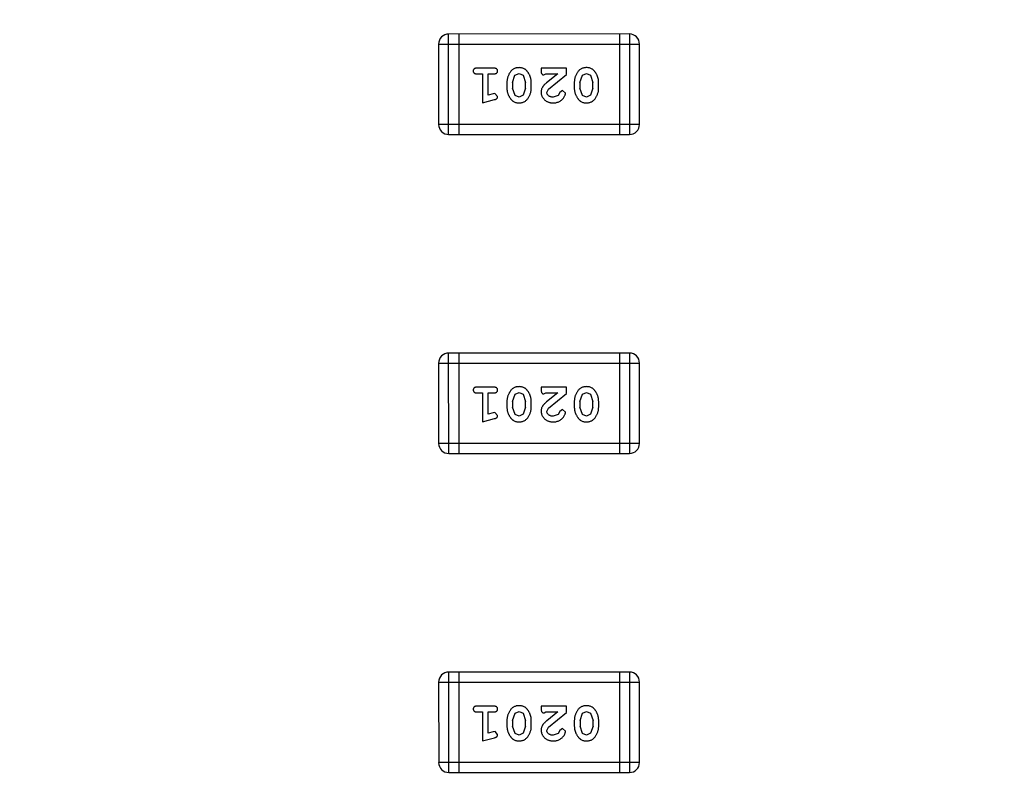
# Model space of a CAD drawing. Header units: millimetres. Extents: x -49 to 165, y -182 to -55.
# Tile 78 of 93: x 131.99 to 134.98, y -121.98 to -119.68. Entities that reach past the tile are written whole.
import ezdxf

# ---------------------------------------------------------------- set-up
doc = ezdxf.new("R2010")
doc.units = ezdxf.units.MM
doc.header["$LTSCALE"] = 1.21
doc.header["$MEASUREMENT"] = 0
doc.header["$PDMODE"] = 3
doc.header["$PDSIZE"] = 0.3125
doc.layers.get('0').update_dxf_attribs({"linetype": 'CONTINUOUS'})
doc.layers.get('DEFPOINTS').update_dxf_attribs({"linetype": 'CONTINUOUS'})
doc.layers.add('Dim', color=3, linetype='CONTINUOUS', lineweight=25)
doc.styles.get("Standard").update_dxf_attribs({"font": 'txt', "width": 0.8})
doc.dimstyles.get("Standard").update_dxf_attribs({"dimtxt": 0.15625, "dimasz": 0.1875, "dimexe": 0.125, "dimexo": 0.0625, "dimgap": 0.09, "dimtad": 0, "dimtih": 1, "dimtoh": 1, "dimzin": 4, "dimdsep": 46, "dimtxsty": 'Standard', "dimblk": '_FILLED', "dimblk1": '_FILLED', "dimblk2": '_FILLED', "dimcen": 0.09, "dimazin": 1, "dimtp": 0.01, "dimtm": 0.01, "dimtfac": 1, "dimtofl": 0, "dimtmove": 0, "dimatfit": 3, "dimldrblk": '_FILLED', "dimfxl": 1, "dimtolj": 1, "dimtzin": 4, "dimarcsym": 0})

# ---------------------------------------------------------------- blocks, each defined once
blk = doc.blocks.new('_FILLED')
at = {"color": 0, "linetype": 'ByBlock'}
blk.add_solid([(0, 0), (-1, 0.1667), (-1, -0.1667)], dxfattribs=at)
blk = doc.blocks.new('*D79')
at = {"layer": 'DEFPOINTS', "color": 0}
for p in [(103.9882, -113.9099), (95.9455, -118.3888), (95.7094, -126.5744), (123.0081, -126.5744), (150.6978, -126.5744)]:
    blk.add_point(p, dxfattribs=at)
at = {"layer": 'Dim', "color": 0, "lineweight": -2}
for p, q in [((103.9361, -113.8752), (99.3703, -110.835)), ((95.6469, -126.5744), (94.6096, -126.5744))]:
    blk.add_line(p, q, dxfattribs=at)
for start, end in [(149.38213, 160.15016), (166.19189, 176.95991)]:
    blk.add_arc((123.0081, -126.5744), 28.2735, start, end, dxfattribs=at)
at = {"layer": 'Dim', "color": 0, "lineweight": -2, "xscale": 1.5, "yscale": 1.5, "zscale": 1.5}
for p, rotation in [((99.4744, -110.9043), 57.86208909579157), ((94.7346, -126.5744), 268.4799565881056)]:
    blk.add_blockref('_FILLED', p, dxfattribs=dict(at, rotation=rotation))
at = {"layer": 'Dim', "color": 0, "insert": (95.9455, -118.3888), "char_height": 1.5, "attachment_point": 5, "rotation": 73.171}
blk.add_mtext('\\A1;34%%d', dxfattribs=at)

msp = doc.modelspace()

# ---------------------------------------------------------------- linework, layer by layer
at = {"color": 6, "linetype": 'Continuous'}
for p, q in [((133.8453, -119.7227), (133.2967, -119.7228)), ((133.2967, -120.0276), (133.2967, -119.7228)), ((133.3271, -119.7228), (133.3272, -120.0276)), ((133.8148, -119.7227), (133.8148, -120.0275)), ((133.8453, -119.7227), (133.8453, -120.0275)), ((133.2662, -119.7533), (133.8758, -119.7532)), ((133.2662, -119.7533), (133.2662, -119.9971)), ((133.8758, -119.9971), (133.8758, -119.7532)), ((133.4341, -119.8264), (133.3822, -119.8264)), ((133.6544, -119.8264), (133.5773, -119.8264)), ((133.5773, -119.8264), (133.5773, -119.8343)), ((133.6544, -119.8453), (133.6544, -119.8264)), ((133.3822, -119.8437), (133.3995, -119.8437)), ((133.3995, -119.8437), (133.3995, -119.9318)), ((133.4168, -119.8437), (133.4341, -119.8437)), ((133.4168, -119.9087), (133.4168, -119.8437)), ((133.4908, -119.8697), (133.498, -119.8479)), ((133.498, -119.8479), (133.5103, -119.8421)), ((133.5103, -119.8421), (133.5224, -119.8474)), ((133.5224, -119.8474), (133.5301, -119.8697)), ((133.5859, -119.8468), (133.5914, -119.8437)), ((133.5914, -119.8437), (133.6276, -119.8437)), ((133.6276, -119.8437), (133.594, -119.8707)), ((133.5994, -119.8902), (133.6544, -119.8453)), ((133.6953, -119.8697), (133.7025, -119.8479)), ((133.7025, -119.8479), (133.7148, -119.8421)), ((133.7148, -119.8421), (133.727, -119.8474)), ((133.727, -119.8474), (133.7346, -119.8697)), ((133.4735, -119.8694), (133.4735, -119.8872)), ((133.4908, -119.8697), (133.4908, -119.8869)), ((133.4983, -119.9092), (133.4908, -119.8869)), ((133.5301, -119.8869), (133.5228, -119.9087)), ((133.5301, -119.8869), (133.5301, -119.8697)), ((133.5474, -119.8872), (133.5474, -119.8694)), ((133.5946, -119.9), (133.5994, -119.8902)), ((133.678, -119.8694), (133.678, -119.8872)), ((133.6953, -119.8697), (133.6953, -119.8869)), ((133.7028, -119.9092), (133.6953, -119.8869)), ((133.7346, -119.8869), (133.7274, -119.9087)), ((133.7346, -119.8869), (133.7346, -119.8697)), ((133.7519, -119.8872), (133.7519, -119.8694)), ((133.3995, -119.9318), (133.4361, -119.9219)), ((133.4318, -119.9045), (133.4168, -119.9087)), ((133.4373, -119.9035), (133.4318, -119.9045)), ((133.4451, -119.9127), (133.4373, -119.9035)), ((133.5105, -119.9145), (133.4983, -119.9092)), ((133.5228, -119.9087), (133.5105, -119.9145)), ((133.629, -119.9091), (133.6141, -119.9145)), ((133.6339, -119.9006), (133.629, -119.9091)), ((133.6424, -119.894), (133.6339, -119.9006)), ((133.6512, -119.9025), (133.6424, -119.894)), ((133.715, -119.9145), (133.7028, -119.9092)), ((133.7274, -119.9087), (133.715, -119.9145)), ((133.8758, -119.9971), (133.2662, -119.9971)), ((133.2967, -120.0276), (133.8453, -120.0275)), ((133.8454, -120.6908), (133.2967, -120.6909)), ((133.2968, -120.9957), (133.2967, -120.6909)), ((133.3272, -120.6909), (133.3272, -120.9957)), ((133.8149, -120.6908), (133.8149, -120.9956)), ((133.8454, -120.6908), (133.8454, -120.9956)), ((133.2663, -120.7213), (133.8759, -120.7213)), ((133.2663, -120.7213), (133.2663, -120.9652)), ((133.8759, -120.9651), (133.8759, -120.7213)), ((133.4342, -120.7945), (133.3823, -120.7945)), ((133.3823, -120.8118), (133.3996, -120.8118)), ((133.3996, -120.8118), (133.3996, -120.8999)), ((133.4169, -120.8118), (133.4342, -120.8118)), ((133.4169, -120.8767), (133.4169, -120.8118)), ((133.4908, -120.8378), (133.4981, -120.816)), ((133.4981, -120.816), (133.5104, -120.8102)), ((133.5104, -120.8102), (133.5225, -120.8155)), ((133.5225, -120.8155), (133.5302, -120.8378)), ((133.6544, -120.7945), (133.5774, -120.7945)), ((133.5774, -120.7945), (133.5774, -120.8023)), ((133.586, -120.8149), (133.5915, -120.8118)), ((133.5915, -120.8118), (133.6277, -120.8118)), ((133.6277, -120.8118), (133.5941, -120.8388)), ((133.5994, -120.8583), (133.6544, -120.8133)), ((133.6544, -120.8133), (133.6544, -120.7945)), ((133.6953, -120.8378), (133.7026, -120.816)), ((133.7026, -120.816), (133.7149, -120.8102)), ((133.7149, -120.8102), (133.727, -120.8155)), ((133.727, -120.8155), (133.7347, -120.8378)), ((133.4735, -120.8375), (133.4735, -120.8553)), ((133.4908, -120.8378), (133.4908, -120.855)), ((133.5302, -120.855), (133.5302, -120.8378)), ((133.5475, -120.8553), (133.5475, -120.8375)), ((133.678, -120.8375), (133.678, -120.8552)), ((133.6953, -120.8378), (133.6953, -120.855)), ((133.7347, -120.855), (133.7347, -120.8378)), ((133.752, -120.8552), (133.752, -120.8375)), ((133.4319, -120.8726), (133.4169, -120.8767)), ((133.4373, -120.8716), (133.4319, -120.8726)), ((133.4452, -120.8808), (133.4373, -120.8716)), ((133.4984, -120.8773), (133.4908, -120.855)), ((133.5106, -120.8826), (133.4984, -120.8773)), ((133.5229, -120.8768), (133.5106, -120.8826)), ((133.5302, -120.855), (133.5229, -120.8768)), ((133.5947, -120.868), (133.5994, -120.8583)), ((133.629, -120.8772), (133.6142, -120.8826)), ((133.634, -120.8687), (133.629, -120.8772)), ((133.6425, -120.8621), (133.634, -120.8687)), ((133.6513, -120.8705), (133.6425, -120.8621)), ((133.7029, -120.8773), (133.6953, -120.855)), ((133.7151, -120.8826), (133.7029, -120.8773)), ((133.7274, -120.8767), (133.7151, -120.8826)), ((133.7347, -120.855), (133.7274, -120.8767)), ((133.3996, -120.8999), (133.4362, -120.89)), ((133.8759, -120.9651), (133.2663, -120.9652)), ((133.2968, -120.9957), (133.8454, -120.9956)), ((133.8455, -121.6589), (133.2968, -121.6589)), ((133.2968, -121.9637), (133.2968, -121.6589)), ((133.3273, -121.6589), (133.3273, -121.9637)), ((133.815, -121.6589), (133.815, -121.9637)), ((133.8455, -121.6589), (133.8455, -121.9637)), ((133.2663, -121.6894), (133.8759, -121.6894)), ((133.2663, -121.6894), (133.2664, -121.9333)), ((133.876, -121.9332), (133.8759, -121.6894)), ((133.4343, -121.7626), (133.3824, -121.7626)), ((133.6545, -121.7625), (133.5774, -121.7625)), ((133.5774, -121.7625), (133.5774, -121.7704)), ((133.6545, -121.7814), (133.6545, -121.7625)), ((133.3824, -121.7799), (133.3997, -121.7799)), ((133.3997, -121.7799), (133.3997, -121.868)), ((133.417, -121.7799), (133.4343, -121.7799)), ((133.417, -121.8448), (133.417, -121.7799)), ((133.4909, -121.8059), (133.4982, -121.7841)), ((133.4982, -121.7841), (133.5105, -121.7783)), ((133.5105, -121.7783), (133.5226, -121.7836)), ((133.5226, -121.7836), (133.5302, -121.8059)), ((133.5861, -121.783), (133.5916, -121.7798)), ((133.5916, -121.7798), (133.6278, -121.7798)), ((133.6278, -121.7798), (133.5942, -121.8069)), ((133.5995, -121.8264), (133.6545, -121.7814)), ((133.6954, -121.8058), (133.7027, -121.7841)), ((133.7027, -121.7841), (133.715, -121.7783)), ((133.715, -121.7783), (133.7271, -121.7835)), ((133.7271, -121.7835), (133.7348, -121.8058)), ((133.4736, -121.8056), (133.4736, -121.8233)), ((133.4909, -121.8059), (133.4909, -121.8231)), ((133.4985, -121.8454), (133.4909, -121.8231)), ((133.5302, -121.8231), (133.523, -121.8448)), ((133.5302, -121.8231), (133.5302, -121.8059)), ((133.5475, -121.8233), (133.5475, -121.8056)), ((133.5947, -121.8361), (133.5995, -121.8264)), ((133.6426, -121.8302), (133.6341, -121.8367)), ((133.6514, -121.8386), (133.6426, -121.8302)), ((133.6781, -121.8056), (133.6781, -121.8233)), ((133.6954, -121.8058), (133.6954, -121.8231)), ((133.703, -121.8453), (133.6954, -121.8231)), ((133.7348, -121.823), (133.7275, -121.8448)), ((133.7348, -121.823), (133.7348, -121.8058)), ((133.7521, -121.8233), (133.7521, -121.8056)), ((133.3997, -121.868), (133.4362, -121.8581)), ((133.432, -121.8407), (133.417, -121.8448)), ((133.4374, -121.8396), (133.432, -121.8407)), ((133.4453, -121.8489), (133.4374, -121.8396)), ((133.5106, -121.8506), (133.4985, -121.8454)), ((133.523, -121.8448), (133.5106, -121.8506)), ((133.6291, -121.8453), (133.6142, -121.8506)), ((133.6341, -121.8367), (133.6291, -121.8453)), ((133.7151, -121.8506), (133.703, -121.8453)), ((133.7275, -121.8448), (133.7151, -121.8506)), ((133.876, -121.9332), (133.2664, -121.9333)), ((133.2968, -121.9637), (133.8455, -121.9637))]:
    msp.add_line(p, q, dxfattribs=at)
at = {"color": 7, "linetype": 'Continuous'}
msp.add_arc((123.0081, -126.5744), 24.48, 100.97933, 79.01595, dxfattribs=at)
at = {"color": 6, "linetype": 'Continuous'}
for centre, start, end in [((133.2967, -119.7533), 90.0045, 180.0045), ((133.8453, -119.7532), 0.0045, 90.0045), ((133.2967, -119.9971), 180.0045, 270.0045), ((133.8453, -119.9971), 270.0045, 0.0045), ((133.2967, -120.7213), 90.0045, 180.0045), ((133.8454, -120.7213), 0.0045, 90.0045), ((133.2968, -120.9652), 180.0045, 270.0045), ((133.8454, -120.9651), 270.0045, 0.0045), ((133.2968, -121.6894), 90.0045, 180.0045), ((133.8455, -121.6894), 0.0045, 90.0045), ((133.2968, -121.9333), 180.0045, 270.0045), ((133.8455, -121.9332), 270.0045, 0.0045)]:
    msp.add_arc(centre, 0.0305, start, end, dxfattribs=at)
for points, knots in [([(133.3822, -119.8264), (133.3813, -119.8264), (133.3796, -119.8265), (133.3773, -119.8269), (133.3753, -119.8276), (133.3738, -119.8287), (133.3726, -119.8301), (133.3718, -119.8316), (133.3713, -119.8333), (133.3712, -119.8344), (133.3712, -119.8351)], [0, 0, 0, 0, 0.169012, 0.317488, 0.445429, 0.560977, 0.67065, 0.776666, 0.88492, 1, 1, 1, 1]), ([(133.4451, -119.835), (133.4451, -119.8344), (133.445, -119.8333), (133.4445, -119.8316), (133.4437, -119.8301), (133.4426, -119.8287), (133.441, -119.8276), (133.439, -119.8269), (133.4367, -119.8265), (133.435, -119.8264), (133.4341, -119.8264)], [0, 0, 0, 0, 0.115051, 0.223278, 0.329269, 0.437893, 0.554681, 0.682591, 0.83103, 1, 1, 1, 1]), ([(133.5103, -119.8248), (133.5089, -119.8249), (133.5061, -119.8249), (133.502, -119.8256), (133.4982, -119.8268), (133.4946, -119.8284), (133.4913, -119.8304), (133.4882, -119.8329), (133.4854, -119.8358), (133.483, -119.8392), (133.4808, -119.8428), (133.4788, -119.8465), (133.4772, -119.8502), (133.4758, -119.854), (133.4748, -119.8578), (133.474, -119.8616), (133.4735, -119.8655), (133.4735, -119.8681), (133.4735, -119.8694)], [0, 0, 0, 0, 0.067217, 0.131051, 0.19272, 0.252824, 0.312745, 0.373449, 0.436041, 0.501494, 0.567761, 0.632087, 0.695096, 0.757109, 0.817993, 0.878657, 0.939311, 1, 1, 1, 1]), ([(133.5474, -119.8694), (133.5474, -119.8684), (133.5473, -119.8662), (133.547, -119.8631), (133.5465, -119.8599), (133.5458, -119.8568), (133.545, -119.8538), (133.5438, -119.8508), (133.5426, -119.8478), (133.5411, -119.8449), (133.5395, -119.8422), (133.5379, -119.8397), (133.5363, -119.8374), (133.5346, -119.8352), (133.5329, -119.8334), (133.5312, -119.8317), (133.5295, -119.8303), (133.5271, -119.8287), (133.5239, -119.8271), (133.5197, -119.8258), (133.5152, -119.825), (133.512, -119.8249), (133.5103, -119.8248)], [0, 0, 0, 0, 0.049886, 0.09882, 0.148132, 0.19689, 0.246038, 0.295176, 0.345305, 0.395692, 0.445312, 0.491875, 0.535813, 0.577009, 0.616081, 0.652689, 0.687585, 0.720206, 0.785062, 0.85223, 0.923759, 1, 1, 1, 1]), ([(133.7149, -119.8248), (133.7134, -119.8248), (133.7106, -119.8249), (133.7065, -119.8256), (133.7027, -119.8267), (133.6991, -119.8283), (133.6958, -119.8304), (133.6927, -119.8329), (133.6899, -119.8358), (133.6875, -119.8392), (133.6853, -119.8428), (133.6833, -119.8465), (133.6817, -119.8502), (133.6803, -119.854), (133.6793, -119.8578), (133.6785, -119.8616), (133.6781, -119.8655), (133.678, -119.8681), (133.678, -119.8694)], [0, 0, 0, 0, 0.067217, 0.131051, 0.19272, 0.252824, 0.312745, 0.373449, 0.436041, 0.501494, 0.567761, 0.632087, 0.695096, 0.757109, 0.817993, 0.878657, 0.939311, 1, 1, 1, 1]), ([(133.7519, -119.8694), (133.7519, -119.8683), (133.7519, -119.8662), (133.7515, -119.863), (133.7511, -119.8599), (133.7504, -119.8568), (133.7495, -119.8538), (133.7483, -119.8508), (133.7471, -119.8478), (133.7456, -119.8449), (133.744, -119.8422), (133.7424, -119.8397), (133.7408, -119.8373), (133.7391, -119.8352), (133.7374, -119.8334), (133.7357, -119.8317), (133.734, -119.8303), (133.7316, -119.8287), (133.7284, -119.8271), (133.7243, -119.8258), (133.7197, -119.8249), (133.7165, -119.8248), (133.7149, -119.8248)], [0, 0, 0, 0, 0.049886, 0.09882, 0.148132, 0.19689, 0.246038, 0.295176, 0.345305, 0.395692, 0.445312, 0.491875, 0.535813, 0.577009, 0.616081, 0.652689, 0.687585, 0.720206, 0.785062, 0.85223, 0.923759, 1, 1, 1, 1]), ([(133.3712, -119.8351), (133.3712, -119.8357), (133.3713, -119.8368), (133.3718, -119.8385), (133.3726, -119.84), (133.3738, -119.8413), (133.3754, -119.8424), (133.3773, -119.8432), (133.3796, -119.8436), (133.3813, -119.8437), (133.3822, -119.8437)], [0, 0, 0, 0, 0.11517, 0.223509, 0.328254, 0.438012, 0.553651, 0.682263, 0.830856, 1, 1, 1, 1]), ([(133.4341, -119.8437), (133.435, -119.8437), (133.4367, -119.8436), (133.439, -119.8432), (133.441, -119.8424), (133.4426, -119.8414), (133.4437, -119.84), (133.4445, -119.8385), (133.445, -119.8368), (133.4451, -119.8357), (133.4451, -119.835)], [0, 0, 0, 0, 0.169102, 0.317658, 0.446239, 0.563118, 0.671828, 0.776546, 0.884858, 1, 1, 1, 1]), ([(133.5773, -119.8343), (133.5773, -119.8353), (133.5773, -119.8373), (133.5778, -119.84), (133.5785, -119.8422), (133.5795, -119.844), (133.5808, -119.8453), (133.5824, -119.8462), (133.5841, -119.8468), (133.5853, -119.8468), (133.5859, -119.8468)], [0, 0, 0, 0, 0.1844, 0.34094, 0.473574, 0.586824, 0.690029, 0.789175, 0.890445, 1, 1, 1, 1]), ([(133.4735, -119.8872), (133.4735, -119.8883), (133.4735, -119.8904), (133.4738, -119.8936), (133.4743, -119.8967), (133.475, -119.8998), (133.4759, -119.9029), (133.477, -119.9059), (133.4783, -119.9089), (133.4798, -119.9117), (133.4814, -119.9145), (133.4831, -119.917), (133.4847, -119.9193), (133.4864, -119.9214), (133.4881, -119.9233), (133.4898, -119.9249), (133.4916, -119.9264), (133.4939, -119.9279), (133.4971, -119.9295), (133.5013, -119.9308), (133.5058, -119.9316), (133.509, -119.9317), (133.5106, -119.9318)], [0, 0, 0, 0, 0.049855, 0.099516, 0.148482, 0.19758, 0.246804, 0.296268, 0.346517, 0.397047, 0.446826, 0.49336, 0.537801, 0.579207, 0.617974, 0.654833, 0.689171, 0.722088, 0.786392, 0.853518, 0.924186, 1, 1, 1, 1]), ([(133.5106, -119.9318), (133.512, -119.9318), (133.5148, -119.9317), (133.5189, -119.931), (133.5228, -119.9298), (133.5263, -119.9283), (133.5296, -119.9262), (133.5327, -119.9237), (133.5355, -119.9207), (133.5379, -119.9173), (133.5401, -119.9137), (133.5421, -119.9101), (133.5437, -119.9064), (133.5451, -119.9026), (133.5461, -119.8988), (133.5469, -119.8949), (133.5473, -119.8911), (133.5474, -119.8885), (133.5474, -119.8872)], [0, 0, 0, 0, 0.06692, 0.130834, 0.19258, 0.252759, 0.312631, 0.373411, 0.436359, 0.501894, 0.568244, 0.632472, 0.69556, 0.757163, 0.818592, 0.878885, 0.939235, 1, 1, 1, 1]), ([(133.594, -119.8707), (133.5932, -119.8715), (133.5915, -119.873), (133.5891, -119.8752), (133.587, -119.8773), (133.5851, -119.8793), (133.5835, -119.8812), (133.5822, -119.8829), (133.581, -119.8846), (133.5799, -119.8866), (133.5788, -119.8892), (133.5779, -119.8924), (133.5774, -119.8957), (133.5773, -119.8979), (133.5773, -119.899)], [0, 0, 0, 0, 0.103002, 0.197728, 0.285279, 0.365235, 0.437224, 0.502446, 0.560545, 0.611446, 0.707576, 0.80349, 0.900532, 1, 1, 1, 1]), ([(133.678, -119.8872), (133.678, -119.8882), (133.678, -119.8904), (133.6783, -119.8936), (133.6789, -119.8967), (133.6795, -119.8998), (133.6804, -119.9029), (133.6816, -119.9059), (133.6829, -119.9088), (133.6844, -119.9117), (133.686, -119.9144), (133.6876, -119.917), (133.6892, -119.9193), (133.6909, -119.9214), (133.6926, -119.9233), (133.6943, -119.9249), (133.6961, -119.9264), (133.6984, -119.9279), (133.7016, -119.9295), (133.7058, -119.9308), (133.7103, -119.9316), (133.7135, -119.9317), (133.7151, -119.9318)], [0, 0, 0, 0, 0.049855, 0.099516, 0.148482, 0.19758, 0.246804, 0.296268, 0.346517, 0.397047, 0.446826, 0.49336, 0.537801, 0.579207, 0.617974, 0.654833, 0.689171, 0.722088, 0.786392, 0.853518, 0.924186, 1, 1, 1, 1]), ([(133.7151, -119.9318), (133.7165, -119.9317), (133.7194, -119.9317), (133.7234, -119.931), (133.7273, -119.9298), (133.7309, -119.9282), (133.7342, -119.9262), (133.7372, -119.9237), (133.74, -119.9207), (133.7425, -119.9173), (133.7447, -119.9137), (133.7466, -119.91), (133.7482, -119.9063), (133.7496, -119.9026), (133.7506, -119.8988), (133.7514, -119.8949), (133.7518, -119.8911), (133.7519, -119.8885), (133.7519, -119.8872)], [0, 0, 0, 0, 0.06692, 0.130834, 0.19258, 0.252759, 0.312631, 0.373411, 0.436359, 0.501894, 0.568244, 0.632472, 0.69556, 0.757163, 0.818592, 0.878885, 0.939235, 1, 1, 1, 1]), ([(133.4361, -119.9219), (133.4369, -119.9217), (133.4385, -119.9212), (133.4406, -119.9203), (133.4422, -119.9194), (133.4434, -119.9184), (133.4442, -119.9172), (133.4447, -119.9159), (133.4451, -119.9144), (133.4451, -119.9133), (133.4451, -119.9127)], [0, 0, 0, 0, 0.187321, 0.344927, 0.475328, 0.579604, 0.674244, 0.773631, 0.882025, 1, 1, 1, 1]), ([(133.5773, -119.899), (133.5773, -119.9001), (133.5774, -119.9023), (133.5779, -119.9056), (133.5787, -119.9087), (133.5798, -119.9117), (133.5813, -119.9145), (133.5831, -119.9172), (133.5852, -119.9198), (133.5876, -119.9222), (133.5902, -119.9245), (133.5931, -119.9265), (133.5961, -119.9281), (133.5993, -119.9295), (133.6027, -119.9305), (133.6063, -119.9313), (133.6101, -119.9317), (133.6127, -119.9318), (133.614, -119.9318)], [0, 0, 0, 0, 0.060981, 0.120256, 0.178148, 0.236115, 0.293993, 0.352864, 0.413358, 0.476056, 0.539296, 0.602396, 0.665116, 0.728325, 0.792919, 0.859317, 0.928302, 1, 1, 1, 1]), ([(133.6141, -119.9145), (133.6127, -119.9144), (133.61, -119.9144), (133.6062, -119.9135), (133.6028, -119.9121), (133.5999, -119.9102), (133.5976, -119.9079), (133.5958, -119.9055), (133.5948, -119.9028), (133.5947, -119.9009), (133.5946, -119.9)], [0, 0, 0, 0, 0.156344, 0.299348, 0.4327, 0.561, 0.682299, 0.791883, 0.89611, 1, 1, 1, 1]), ([(133.614, -119.9318), (133.6157, -119.9317), (133.619, -119.9316), (133.624, -119.9308), (133.6287, -119.9293), (133.6332, -119.9273), (133.6373, -119.9249), (133.641, -119.922), (133.6441, -119.9188), (133.6466, -119.9152), (133.6486, -119.9116), (133.6501, -119.9083), (133.651, -119.9053), (133.6512, -119.9034), (133.6512, -119.9025)], [0, 0, 0, 0, 0.098286, 0.193983, 0.289056, 0.384352, 0.477435, 0.566197, 0.652355, 0.737986, 0.818188, 0.887401, 0.94802, 1, 1, 1, 1]), ([(133.3823, -120.7945), (133.3814, -120.7945), (133.3797, -120.7945), (133.3774, -120.795), (133.3754, -120.7957), (133.3739, -120.7968), (133.3727, -120.7981), (133.3719, -120.7997), (133.3714, -120.8013), (133.3713, -120.8025), (133.3713, -120.8031)], [0, 0, 0, 0, 0.169012, 0.317488, 0.445429, 0.560977, 0.67065, 0.776666, 0.88492, 1, 1, 1, 1]), ([(133.3713, -120.8031), (133.3713, -120.8037), (133.3714, -120.8049), (133.3719, -120.8066), (133.3727, -120.8081), (133.3739, -120.8094), (133.3754, -120.8105), (133.3774, -120.8113), (133.3797, -120.8117), (133.3814, -120.8118), (133.3823, -120.8118)], [0, 0, 0, 0, 0.11517, 0.223509, 0.328254, 0.438012, 0.553651, 0.682263, 0.830856, 1, 1, 1, 1]), ([(133.4452, -120.8031), (133.4452, -120.8025), (133.4451, -120.8013), (133.4446, -120.7996), (133.4438, -120.7981), (133.4426, -120.7968), (133.4411, -120.7957), (133.4391, -120.795), (133.4368, -120.7945), (133.4351, -120.7945), (133.4342, -120.7945)], [0, 0, 0, 0, 0.115051, 0.223278, 0.329269, 0.437893, 0.554681, 0.682591, 0.83103, 1, 1, 1, 1]), ([(133.4342, -120.8118), (133.4351, -120.8118), (133.4368, -120.8117), (133.4391, -120.8113), (133.4411, -120.8105), (133.4426, -120.8094), (133.4438, -120.8081), (133.4446, -120.8066), (133.4451, -120.8049), (133.4452, -120.8037), (133.4452, -120.8031)], [0, 0, 0, 0, 0.169102, 0.317658, 0.446239, 0.563118, 0.671828, 0.776546, 0.884858, 1, 1, 1, 1]), ([(133.5104, -120.7929), (133.509, -120.7929), (133.5062, -120.793), (133.5021, -120.7937), (133.4982, -120.7948), (133.4947, -120.7964), (133.4913, -120.7985), (133.4883, -120.801), (133.4855, -120.8039), (133.483, -120.8073), (133.4808, -120.8109), (133.4789, -120.8146), (133.4772, -120.8183), (133.4759, -120.8221), (133.4748, -120.8259), (133.4741, -120.8297), (133.4736, -120.8336), (133.4736, -120.8362), (133.4735, -120.8375)], [0, 0, 0, 0, 0.067217, 0.131051, 0.19272, 0.252824, 0.312745, 0.373449, 0.436041, 0.501494, 0.567761, 0.632087, 0.695096, 0.757109, 0.817993, 0.878657, 0.939311, 1, 1, 1, 1]), ([(133.5475, -120.8375), (133.5475, -120.8364), (133.5474, -120.8343), (133.5471, -120.8311), (133.5466, -120.828), (133.5459, -120.8249), (133.5451, -120.8219), (133.5439, -120.8189), (133.5427, -120.8159), (133.5412, -120.813), (133.5396, -120.8103), (133.538, -120.8077), (133.5363, -120.8054), (133.5347, -120.8033), (133.533, -120.8015), (133.5313, -120.7998), (133.5296, -120.7984), (133.5272, -120.7968), (133.524, -120.7952), (133.5198, -120.7939), (133.5152, -120.793), (133.5121, -120.7929), (133.5104, -120.7929)], [0, 0, 0, 0, 0.049886, 0.09882, 0.148132, 0.19689, 0.246038, 0.295176, 0.345305, 0.395692, 0.445312, 0.491875, 0.535813, 0.577009, 0.616081, 0.652689, 0.687585, 0.720206, 0.785062, 0.85223, 0.923759, 1, 1, 1, 1]), ([(133.5774, -120.8023), (133.5774, -120.8034), (133.5774, -120.8054), (133.5779, -120.8081), (133.5785, -120.8103), (133.5796, -120.8121), (133.5809, -120.8134), (133.5824, -120.8143), (133.5842, -120.8148), (133.5854, -120.8149), (133.586, -120.8149)], [0, 0, 0, 0, 0.1844, 0.34094, 0.473574, 0.586824, 0.690029, 0.789175, 0.890445, 1, 1, 1, 1]), ([(133.7149, -120.7929), (133.7135, -120.7929), (133.7107, -120.793), (133.7066, -120.7937), (133.7027, -120.7948), (133.6992, -120.7964), (133.6958, -120.7984), (133.6928, -120.801), (133.69, -120.8039), (133.6875, -120.8073), (133.6854, -120.8109), (133.6834, -120.8146), (133.6817, -120.8183), (133.6804, -120.822), (133.6794, -120.8259), (133.6786, -120.8297), (133.6781, -120.8336), (133.6781, -120.8362), (133.678, -120.8375)], [0, 0, 0, 0, 0.067217, 0.131051, 0.19272, 0.252824, 0.312745, 0.373449, 0.436041, 0.501494, 0.567761, 0.632087, 0.695096, 0.757109, 0.817993, 0.878657, 0.939311, 1, 1, 1, 1]), ([(133.752, -120.8375), (133.752, -120.8364), (133.7519, -120.8343), (133.7516, -120.8311), (133.7511, -120.828), (133.7504, -120.8249), (133.7496, -120.8218), (133.7484, -120.8189), (133.7472, -120.8159), (133.7457, -120.813), (133.7441, -120.8103), (133.7425, -120.8077), (133.7408, -120.8054), (133.7392, -120.8033), (133.7375, -120.8015), (133.7358, -120.7998), (133.7341, -120.7984), (133.7317, -120.7968), (133.7285, -120.7952), (133.7243, -120.7938), (133.7198, -120.793), (133.7166, -120.7929), (133.7149, -120.7929)], [0, 0, 0, 0, 0.049886, 0.09882, 0.148132, 0.19689, 0.246038, 0.295176, 0.345305, 0.395692, 0.445312, 0.491875, 0.535813, 0.577009, 0.616081, 0.652689, 0.687585, 0.720206, 0.785062, 0.85223, 0.923759, 1, 1, 1, 1]), ([(133.5941, -120.8388), (133.5932, -120.8396), (133.5916, -120.8411), (133.5892, -120.8433), (133.5871, -120.8454), (133.5852, -120.8474), (133.5836, -120.8493), (133.5822, -120.851), (133.5811, -120.8527), (133.58, -120.8547), (133.5789, -120.8573), (133.578, -120.8604), (133.5775, -120.8637), (133.5774, -120.866), (133.5774, -120.8671)], [0, 0, 0, 0, 0.103002, 0.197728, 0.285279, 0.365235, 0.437224, 0.502446, 0.560545, 0.611446, 0.707576, 0.80349, 0.900532, 1, 1, 1, 1]), ([(133.4735, -120.8553), (133.4736, -120.8563), (133.4736, -120.8585), (133.4739, -120.8617), (133.4744, -120.8648), (133.4751, -120.8679), (133.476, -120.871), (133.4771, -120.874), (133.4784, -120.8769), (133.4799, -120.8798), (133.4815, -120.8825), (133.4831, -120.8851), (133.4848, -120.8874), (133.4865, -120.8895), (133.4882, -120.8914), (133.4899, -120.893), (133.4916, -120.8945), (133.494, -120.896), (133.4972, -120.8976), (133.5013, -120.8989), (133.5059, -120.8997), (133.509, -120.8998), (133.5107, -120.8999)], [0, 0, 0, 0, 0.049855, 0.099516, 0.148482, 0.19758, 0.246804, 0.296268, 0.346517, 0.397047, 0.446826, 0.49336, 0.537801, 0.579207, 0.617974, 0.654833, 0.689171, 0.722088, 0.786392, 0.853518, 0.924186, 1, 1, 1, 1]), ([(133.5107, -120.8999), (133.5121, -120.8998), (133.5149, -120.8998), (133.519, -120.899), (133.5228, -120.8979), (133.5264, -120.8963), (133.5297, -120.8943), (133.5328, -120.8918), (133.5356, -120.8888), (133.538, -120.8854), (133.5402, -120.8818), (133.5421, -120.8781), (133.5438, -120.8744), (133.5451, -120.8707), (133.5462, -120.8669), (133.5469, -120.863), (133.5474, -120.8592), (133.5474, -120.8566), (133.5475, -120.8553)], [0, 0, 0, 0, 0.06692, 0.130834, 0.19258, 0.252759, 0.312631, 0.373411, 0.436359, 0.501894, 0.568244, 0.632472, 0.69556, 0.757163, 0.818592, 0.878885, 0.939235, 1, 1, 1, 1]), ([(133.5774, -120.8671), (133.5774, -120.8682), (133.5775, -120.8704), (133.5779, -120.8737), (133.5788, -120.8768), (133.5799, -120.8797), (133.5814, -120.8826), (133.5831, -120.8853), (133.5852, -120.8879), (133.5876, -120.8903), (133.5903, -120.8926), (133.5931, -120.8945), (133.5962, -120.8962), (133.5994, -120.8976), (133.6028, -120.8986), (133.6064, -120.8993), (133.6102, -120.8998), (133.6127, -120.8998), (133.614, -120.8999)], [0, 0, 0, 0, 0.060981, 0.120256, 0.178148, 0.236115, 0.293993, 0.352864, 0.413358, 0.476056, 0.539296, 0.602396, 0.665116, 0.728325, 0.792919, 0.859317, 0.928302, 1, 1, 1, 1]), ([(133.6142, -120.8826), (133.6128, -120.8825), (133.6101, -120.8824), (133.6062, -120.8816), (133.6029, -120.8802), (133.6, -120.8783), (133.5977, -120.876), (133.5959, -120.8735), (133.5949, -120.8708), (133.5947, -120.869), (133.5947, -120.868)], [0, 0, 0, 0, 0.156344, 0.299348, 0.4327, 0.561, 0.682299, 0.791883, 0.89611, 1, 1, 1, 1]), ([(133.614, -120.8999), (133.6157, -120.8998), (133.6191, -120.8997), (133.624, -120.8988), (133.6288, -120.8974), (133.6333, -120.8954), (133.6374, -120.893), (133.6411, -120.8901), (133.6442, -120.8869), (133.6467, -120.8833), (133.6487, -120.8797), (133.6502, -120.8764), (133.6511, -120.8734), (133.6512, -120.8714), (133.6513, -120.8705)], [0, 0, 0, 0, 0.098286, 0.193983, 0.289056, 0.384352, 0.477435, 0.566197, 0.652355, 0.737986, 0.818188, 0.887401, 0.94802, 1, 1, 1, 1]), ([(133.678, -120.8552), (133.6781, -120.8563), (133.6781, -120.8585), (133.6784, -120.8617), (133.6789, -120.8648), (133.6796, -120.8679), (133.6805, -120.8709), (133.6816, -120.874), (133.6829, -120.8769), (133.6844, -120.8798), (133.686, -120.8825), (133.6877, -120.8851), (133.6893, -120.8874), (133.691, -120.8895), (133.6927, -120.8914), (133.6944, -120.893), (133.6961, -120.8944), (133.6985, -120.896), (133.7017, -120.8976), (133.7058, -120.8989), (133.7104, -120.8997), (133.7136, -120.8998), (133.7152, -120.8999)], [0, 0, 0, 0, 0.049855, 0.099516, 0.148482, 0.19758, 0.246804, 0.296268, 0.346517, 0.397047, 0.446826, 0.49336, 0.537801, 0.579207, 0.617974, 0.654833, 0.689171, 0.722088, 0.786392, 0.853518, 0.924186, 1, 1, 1, 1]), ([(133.7152, -120.8999), (133.7166, -120.8998), (133.7194, -120.8997), (133.7235, -120.899), (133.7274, -120.8979), (133.7309, -120.8963), (133.7342, -120.8943), (133.7373, -120.8917), (133.7401, -120.8888), (133.7425, -120.8854), (133.7447, -120.8818), (133.7467, -120.8781), (133.7483, -120.8744), (133.7496, -120.8706), (133.7507, -120.8669), (133.7514, -120.863), (133.7519, -120.8591), (133.752, -120.8565), (133.752, -120.8552)], [0, 0, 0, 0, 0.06692, 0.130834, 0.19258, 0.252759, 0.312631, 0.373411, 0.436359, 0.501894, 0.568244, 0.632472, 0.69556, 0.757163, 0.818592, 0.878885, 0.939235, 1, 1, 1, 1]), ([(133.4362, -120.89), (133.437, -120.8897), (133.4386, -120.8893), (133.4407, -120.8884), (133.4423, -120.8875), (133.4435, -120.8865), (133.4443, -120.8853), (133.4448, -120.884), (133.4452, -120.8825), (133.4452, -120.8814), (133.4452, -120.8808)], [0, 0, 0, 0, 0.187321, 0.344927, 0.475328, 0.579604, 0.674244, 0.773631, 0.882025, 1, 1, 1, 1]), ([(133.3824, -121.7626), (133.3815, -121.7626), (133.3798, -121.7626), (133.3775, -121.7631), (133.3755, -121.7638), (133.374, -121.7649), (133.3728, -121.7662), (133.372, -121.7677), (133.3714, -121.7694), (133.3714, -121.7706), (133.3713, -121.7712)], [0, 0, 0, 0, 0.169012, 0.317488, 0.445429, 0.560977, 0.67065, 0.776666, 0.88492, 1, 1, 1, 1]), ([(133.3713, -121.7712), (133.3714, -121.7718), (133.3714, -121.773), (133.3719, -121.7747), (133.3728, -121.7762), (133.374, -121.7775), (133.3755, -121.7786), (133.3775, -121.7793), (133.3798, -121.7798), (133.3815, -121.7798), (133.3824, -121.7799)], [0, 0, 0, 0, 0.11517, 0.223509, 0.328254, 0.438012, 0.553651, 0.682263, 0.830856, 1, 1, 1, 1]), ([(133.4453, -121.7712), (133.4453, -121.7706), (133.4452, -121.7694), (133.4447, -121.7677), (133.4439, -121.7662), (133.4427, -121.7649), (133.4411, -121.7638), (133.4392, -121.7631), (133.4369, -121.7626), (133.4352, -121.7626), (133.4343, -121.7626)], [0, 0, 0, 0, 0.115051, 0.223278, 0.329269, 0.437893, 0.554681, 0.682591, 0.83103, 1, 1, 1, 1]), ([(133.4343, -121.7799), (133.4352, -121.7798), (133.4369, -121.7798), (133.4392, -121.7793), (133.4411, -121.7786), (133.4427, -121.7775), (133.4438, -121.7762), (133.4447, -121.7747), (133.4452, -121.773), (133.4453, -121.7718), (133.4453, -121.7712)], [0, 0, 0, 0, 0.169102, 0.317658, 0.446239, 0.563118, 0.671828, 0.776546, 0.884858, 1, 1, 1, 1]), ([(133.5105, -121.761), (133.5091, -121.761), (133.5062, -121.7611), (133.5021, -121.7618), (133.4983, -121.7629), (133.4947, -121.7645), (133.4914, -121.7665), (133.4884, -121.7691), (133.4856, -121.772), (133.4831, -121.7754), (133.4809, -121.779), (133.479, -121.7827), (133.4773, -121.7864), (133.4759, -121.7901), (133.4749, -121.794), (133.4741, -121.7978), (133.4737, -121.8017), (133.4736, -121.8043), (133.4736, -121.8056)], [0, 0, 0, 0, 0.067217, 0.131051, 0.19272, 0.252824, 0.312745, 0.373449, 0.436041, 0.501494, 0.567761, 0.632087, 0.695096, 0.757109, 0.817993, 0.878657, 0.939311, 1, 1, 1, 1]), ([(133.5475, -121.8056), (133.5475, -121.8045), (133.5475, -121.8024), (133.5472, -121.7992), (133.5467, -121.7961), (133.546, -121.793), (133.5451, -121.7899), (133.544, -121.787), (133.5427, -121.784), (133.5413, -121.7811), (133.5397, -121.7784), (133.5381, -121.7758), (133.5364, -121.7735), (133.5348, -121.7714), (133.5331, -121.7696), (133.5314, -121.7679), (133.5296, -121.7665), (133.5273, -121.7649), (133.5241, -121.7633), (133.5199, -121.7619), (133.5153, -121.7611), (133.5121, -121.761), (133.5105, -121.761)], [0, 0, 0, 0, 0.049886, 0.09882, 0.148132, 0.19689, 0.246038, 0.295176, 0.345305, 0.395692, 0.445312, 0.491875, 0.535813, 0.577009, 0.616081, 0.652689, 0.687585, 0.720206, 0.785062, 0.85223, 0.923759, 1, 1, 1, 1]), ([(133.5774, -121.7704), (133.5775, -121.7715), (133.5775, -121.7734), (133.5779, -121.7762), (133.5786, -121.7784), (133.5797, -121.7801), (133.581, -121.7814), (133.5825, -121.7823), (133.5842, -121.7829), (133.5855, -121.783), (133.5861, -121.783)], [0, 0, 0, 0, 0.1844, 0.34094, 0.473574, 0.586824, 0.690029, 0.789175, 0.890445, 1, 1, 1, 1]), ([(133.715, -121.761), (133.7136, -121.761), (133.7107, -121.7611), (133.7067, -121.7618), (133.7028, -121.7629), (133.6992, -121.7645), (133.6959, -121.7665), (133.6929, -121.769), (133.6901, -121.772), (133.6876, -121.7754), (133.6854, -121.779), (133.6835, -121.7826), (133.6818, -121.7864), (133.6805, -121.7901), (133.6794, -121.7939), (133.6787, -121.7978), (133.6782, -121.8017), (133.6781, -121.8043), (133.6781, -121.8056)], [0, 0, 0, 0, 0.067217, 0.131051, 0.19272, 0.252824, 0.312745, 0.373449, 0.436041, 0.501494, 0.567761, 0.632087, 0.695096, 0.757109, 0.817993, 0.878657, 0.939311, 1, 1, 1, 1]), ([(133.7521, -121.8056), (133.752, -121.8045), (133.752, -121.8024), (133.7517, -121.7992), (133.7512, -121.7961), (133.7505, -121.793), (133.7496, -121.7899), (133.7485, -121.7869), (133.7472, -121.784), (133.7458, -121.7811), (133.7442, -121.7784), (133.7426, -121.7758), (133.7409, -121.7735), (133.7393, -121.7714), (133.7376, -121.7695), (133.7359, -121.7679), (133.7341, -121.7664), (133.7318, -121.7648), (133.7286, -121.7632), (133.7244, -121.7619), (133.7198, -121.7611), (133.7167, -121.761), (133.715, -121.761)], [0, 0, 0, 0, 0.049886, 0.09882, 0.148132, 0.19689, 0.246038, 0.295176, 0.345305, 0.395692, 0.445312, 0.491875, 0.535813, 0.577009, 0.616081, 0.652689, 0.687585, 0.720206, 0.785062, 0.85223, 0.923759, 1, 1, 1, 1]), ([(133.4736, -121.8233), (133.4736, -121.8244), (133.4737, -121.8266), (133.474, -121.8297), (133.4745, -121.8329), (133.4752, -121.836), (133.4761, -121.839), (133.4772, -121.842), (133.4785, -121.845), (133.48, -121.8479), (133.4816, -121.8506), (133.4832, -121.8532), (133.4849, -121.8555), (133.4866, -121.8576), (133.4883, -121.8595), (133.49, -121.8611), (133.4917, -121.8625), (133.4941, -121.8641), (133.4972, -121.8657), (133.5014, -121.867), (133.506, -121.8678), (133.5091, -121.8679), (133.5108, -121.8679)], [0, 0, 0, 0, 0.049855, 0.099516, 0.148482, 0.19758, 0.246804, 0.296268, 0.346517, 0.397047, 0.446826, 0.49336, 0.537801, 0.579207, 0.617974, 0.654833, 0.689171, 0.722088, 0.786392, 0.853518, 0.924186, 1, 1, 1, 1]), ([(133.5108, -121.8679), (133.5122, -121.8679), (133.515, -121.8678), (133.5191, -121.8671), (133.5229, -121.866), (133.5265, -121.8644), (133.5298, -121.8623), (133.5328, -121.8598), (133.5356, -121.8569), (133.5381, -121.8535), (133.5403, -121.8499), (133.5422, -121.8462), (133.5439, -121.8425), (133.5452, -121.8387), (133.5463, -121.8349), (133.547, -121.8311), (133.5475, -121.8272), (133.5475, -121.8246), (133.5475, -121.8233)], [0, 0, 0, 0, 0.06692, 0.130834, 0.19258, 0.252759, 0.312631, 0.373411, 0.436359, 0.501894, 0.568244, 0.632472, 0.69556, 0.757163, 0.818592, 0.878885, 0.939235, 1, 1, 1, 1]), ([(133.5942, -121.8069), (133.5933, -121.8077), (133.5916, -121.8091), (133.5893, -121.8114), (133.5871, -121.8135), (133.5853, -121.8155), (133.5837, -121.8173), (133.5823, -121.8191), (133.5812, -121.8207), (133.5801, -121.8228), (133.579, -121.8253), (133.5781, -121.8285), (133.5775, -121.8318), (133.5775, -121.834), (133.5774, -121.8352)], [0, 0, 0, 0, 0.103002, 0.197728, 0.285279, 0.365235, 0.437224, 0.502446, 0.560545, 0.611446, 0.707576, 0.80349, 0.900532, 1, 1, 1, 1]), ([(133.6781, -121.8233), (133.6781, -121.8244), (133.6782, -121.8265), (133.6785, -121.8297), (133.679, -121.8329), (133.6797, -121.836), (133.6806, -121.839), (133.6817, -121.842), (133.683, -121.845), (133.6845, -121.8479), (133.6861, -121.8506), (133.6877, -121.8532), (133.6894, -121.8555), (133.6911, -121.8576), (133.6928, -121.8594), (133.6945, -121.8611), (133.6962, -121.8625), (133.6986, -121.8641), (133.7018, -121.8657), (133.7059, -121.867), (133.7105, -121.8678), (133.7136, -121.8679), (133.7153, -121.8679)], [0, 0, 0, 0, 0.049855, 0.099516, 0.148482, 0.19758, 0.246804, 0.296268, 0.346517, 0.397047, 0.446826, 0.49336, 0.537801, 0.579207, 0.617974, 0.654833, 0.689171, 0.722088, 0.786392, 0.853518, 0.924186, 1, 1, 1, 1]), ([(133.7153, -121.8679), (133.7167, -121.8679), (133.7195, -121.8678), (133.7236, -121.8671), (133.7274, -121.866), (133.731, -121.8644), (133.7343, -121.8623), (133.7374, -121.8598), (133.7401, -121.8569), (133.7426, -121.8535), (133.7448, -121.8499), (133.7467, -121.8462), (133.7484, -121.8425), (133.7497, -121.8387), (133.7508, -121.8349), (133.7515, -121.8311), (133.752, -121.8272), (133.752, -121.8246), (133.7521, -121.8233)], [0, 0, 0, 0, 0.06692, 0.130834, 0.19258, 0.252759, 0.312631, 0.373411, 0.436359, 0.501894, 0.568244, 0.632472, 0.69556, 0.757163, 0.818592, 0.878885, 0.939235, 1, 1, 1, 1]), ([(133.4362, -121.8581), (133.4371, -121.8578), (133.4387, -121.8573), (133.4407, -121.8565), (133.4424, -121.8556), (133.4436, -121.8546), (133.4444, -121.8534), (133.4449, -121.852), (133.4453, -121.8505), (133.4453, -121.8495), (133.4453, -121.8489)], [0, 0, 0, 0, 0.187321, 0.344927, 0.475328, 0.579604, 0.674244, 0.773631, 0.882025, 1, 1, 1, 1]), ([(133.5774, -121.8352), (133.5775, -121.8363), (133.5775, -121.8385), (133.578, -121.8417), (133.5788, -121.8448), (133.58, -121.8478), (133.5814, -121.8507), (133.5832, -121.8534), (133.5853, -121.856), (133.5877, -121.8584), (133.5904, -121.8606), (133.5932, -121.8626), (133.5963, -121.8643), (133.5995, -121.8656), (133.6029, -121.8666), (133.6065, -121.8674), (133.6102, -121.8679), (133.6128, -121.8679), (133.6141, -121.8679)], [0, 0, 0, 0, 0.060981, 0.120256, 0.178148, 0.236115, 0.293993, 0.352864, 0.413358, 0.476056, 0.539296, 0.602396, 0.665116, 0.728325, 0.792919, 0.859317, 0.928302, 1, 1, 1, 1]), ([(133.6142, -121.8506), (133.6128, -121.8506), (133.6101, -121.8505), (133.6063, -121.8497), (133.6029, -121.8483), (133.6001, -121.8464), (133.5977, -121.8441), (133.596, -121.8416), (133.595, -121.8389), (133.5948, -121.837), (133.5947, -121.8361)], [0, 0, 0, 0, 0.156344, 0.299348, 0.4327, 0.561, 0.682299, 0.791883, 0.89611, 1, 1, 1, 1]), ([(133.6141, -121.8679), (133.6158, -121.8679), (133.6192, -121.8678), (133.6241, -121.8669), (133.6289, -121.8655), (133.6333, -121.8635), (133.6375, -121.8611), (133.6411, -121.8582), (133.6443, -121.8549), (133.6468, -121.8514), (133.6488, -121.8478), (133.6502, -121.8445), (133.6512, -121.8415), (133.6513, -121.8395), (133.6514, -121.8386)], [0, 0, 0, 0, 0.098286, 0.193983, 0.289056, 0.384352, 0.477435, 0.566197, 0.652355, 0.737986, 0.818188, 0.887401, 0.94802, 1, 1, 1, 1])]:
    msp.add_open_spline(points, degree=3, knots=knots, dxfattribs=at)

# ---------------------------------------------------------------- dimensions: what is measured, and where the dimension line sits
at = {"layer": 'Dim'}
dim = msp.add_angular_dim_2l(base=(95.9455, -118.3888), line1=((123.0081, -126.5744), (103.9882, -113.9099)), line2=((95.7094, -126.5744), (150.6978, -126.5744)), dimstyle='Standard', override={"dimtxt": 1.5, "dimasz": 1.5, "dimtih": 0, "dimtoh": 0, "dimzin": 0, "dimcen": 0.198, "dimadec": 0, "dimazin": 0, "dimtp": 0, "dimtm": 0, "dimtdec": 4, "dimtzin": 0, "dimarcsym": 1}, dxfattribs=at)
dim.commit()
dim.dimension.update_dxf_attribs({"geometry": '*D79', "text_midpoint": (95.9455, -118.3888)})

doc.saveas('drawing.dxf')
